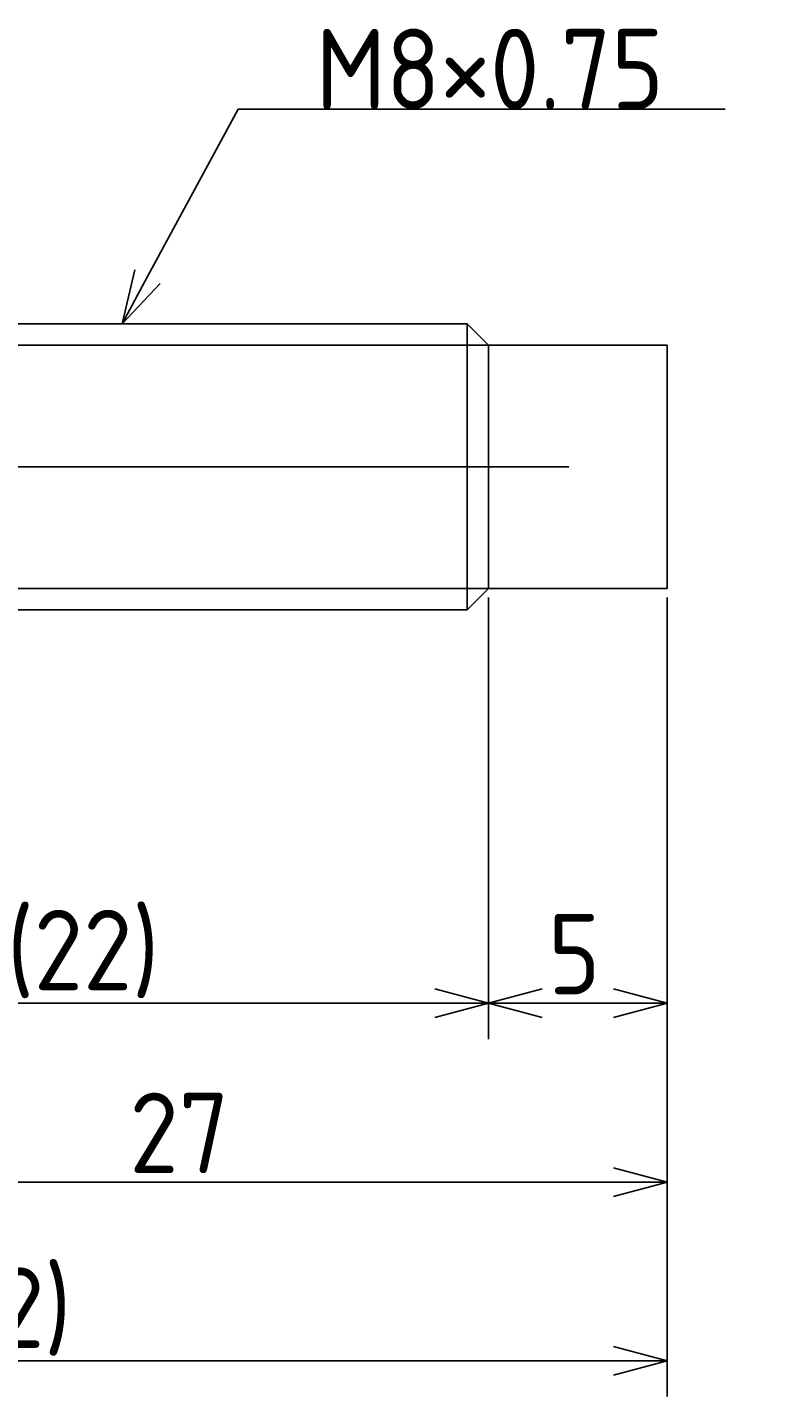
# Model space of a CAD drawing. Extents: x 153 to 270, y 142 to 180.
# Tile 6 of 6: x 249 to 270, y 142 to 180. Entities that reach past the tile are written whole.
import ezdxf

# ---------------------------------------------------------------- set-up
doc = ezdxf.new("R2010")
doc.units = 0
doc.linetypes.add('CENTER', pattern=[50.8, 31.75, -6.35, 6.35, -6.35])
doc.layers.get('0').update_dxf_attribs({"linetype": 'CONTINUOUS'})
doc.layers.get('DEFPOINTS').update_dxf_attribs({"linetype": 'CONTINUOUS'})
for name, color, linetype in [('図形', 7, 'CONTINUOUS'), ('図枠', 7, 'CONTINUOUS'), ('寸法_文字', 3, 'CONTINUOUS')]:
    doc.layers.add(name, color=color, linetype=linetype)
doc.layers.get('0').off()
doc.styles.add('DIMENSION', font='isocp.shx', dxfattribs={"bigfont": 'bigfont.shx'})
doc.dimstyles.get("Standard").update_dxf_attribs({"dimtxt": 0.18, "dimasz": 0.18, "dimexe": 0.18, "dimexo": 0.0625, "dimgap": 0.09, "dimtad": 0, "dimtih": 1, "dimtoh": 1, "dimzin": 0, "dimcen": 0.09, "dimazin": 3, "dimtfac": 1, "dimtofl": 0, "dimtmove": 0, "dimatfit": 3})

# ---------------------------------------------------------------- blocks, each defined once
blk = doc.blocks.new('_OPEN30')
at = {"color": 0, "linetype": 'BYBLOCK'}
for p, q in [((-1, 0.268), (0, 0)), ((0, 0), (-1, -0.268)), ((0, 0), (-1, 0))]:
    blk.add_line(p, q, dxfattribs=at)
blk = doc.blocks.new('*U12')
at = {"layer": '寸法_文字', "color": 3, "style": 'DIMENSION'}
blk.add_text('5', height=2.25, dxfattribs=at).set_placement((263.666, 152.75))
blk = doc.blocks.new('*D11')
at = {"layer": 'DEFPOINTS', "color": 0}
for p in [(262, 164.1), (267, 164.1), (262, 152.5)]:
    blk.add_point(p, dxfattribs=at)
at = {"layer": '寸法_文字', "color": 3}
for p, q in [((262, 163.85), (262, 151.5)), ((267, 163.85), (267, 151.5)), ((265.5, 152.5), (263.5, 152.5))]:
    blk.add_line(p, q, dxfattribs=at)
at = {"layer": '図枠'}
blk.add_blockref('*U12', (0, 0), dxfattribs=at)
at = {"layer": '寸法_文字', "color": 3, "xscale": 1.5, "yscale": 1.5, "zscale": 1.5, "rotation": 180}
blk.add_blockref('_OPEN30', (262, 152.5), dxfattribs=at)
at = {"layer": '寸法_文字', "color": 3, "xscale": 1.5, "yscale": 1.5, "zscale": 1.5}
blk.add_blockref('_OPEN30', (267, 152.5), dxfattribs=at)
blk = doc.blocks.new('*U14')
at = {"layer": '寸法_文字', "color": 3, "style": 'DIMENSION'}
blk.add_text('(22)', height=2.25, dxfattribs=at).set_placement((248.525, 152.8625))
blk = doc.blocks.new('*D13')
at = {"layer": 'DEFPOINTS', "color": 0}
for p in [(240, 164.6), (262, 164.1), (240, 152.5)]:
    blk.add_point(p, dxfattribs=at)
at = {"layer": '寸法_文字', "color": 3}
for p, q in [((240, 164.35), (240, 151.5)), ((262, 163.85), (262, 151.5)), ((260.5, 152.5), (241.5, 152.5))]:
    blk.add_line(p, q, dxfattribs=at)
at = {"layer": '図枠'}
blk.add_blockref('*U14', (0, 0), dxfattribs=at)
at = {"layer": '寸法_文字', "color": 3, "xscale": 1.5, "yscale": 1.5, "zscale": 1.5, "rotation": 180}
blk.add_blockref('_OPEN30', (240, 152.5), dxfattribs=at)
at = {"layer": '寸法_文字', "color": 3, "xscale": 1.5, "yscale": 1.5, "zscale": 1.5}
blk.add_blockref('_OPEN30', (262, 152.5), dxfattribs=at)
blk = doc.blocks.new('*U20')
at = {"layer": '寸法_文字', "color": 3, "style": 'DIMENSION'}
blk.add_text('(32)', height=2.25, dxfattribs=at).set_placement((246.025, 142.8625))
blk = doc.blocks.new('*D19')
at = {"layer": 'DEFPOINTS', "color": 0}
for p in [(235, 166.5), (267, 164.1), (267, 142.5)]:
    blk.add_point(p, dxfattribs=at)
at = {"layer": '寸法_文字', "color": 3}
for p, q in [((235, 166.25), (235, 141.5)), ((267, 163.85), (267, 141.5)), ((236.5, 142.5), (265.5, 142.5))]:
    blk.add_line(p, q, dxfattribs=at)
at = {"layer": '図枠'}
blk.add_blockref('*U20', (0, 0), dxfattribs=at)
at = {"layer": '寸法_文字', "color": 3, "xscale": 1.5, "yscale": 1.5, "zscale": 1.5, "rotation": 180}
blk.add_blockref('_OPEN30', (235, 142.5), dxfattribs=at)
at = {"layer": '寸法_文字', "color": 3, "xscale": 1.5, "yscale": 1.5, "zscale": 1.5}
blk.add_blockref('_OPEN30', (267, 142.5), dxfattribs=at)
blk = doc.blocks.new('*U22')
at = {"layer": '寸法_文字', "color": 3, "style": 'DIMENSION'}
blk.add_text('27', height=2.25, dxfattribs=at).set_placement((251.954, 147.75))
blk = doc.blocks.new('*D21')
at = {"layer": 'DEFPOINTS', "color": 0}
for p in [(240, 164.6), (267, 164.1), (267, 147.5)]:
    blk.add_point(p, dxfattribs=at)
at = {"layer": '寸法_文字', "color": 3}
for p, q in [((240, 164.35), (240, 146.5)), ((267, 163.85), (267, 146.5)), ((241.5, 147.5), (265.5, 147.5))]:
    blk.add_line(p, q, dxfattribs=at)
at = {"layer": '図枠'}
blk.add_blockref('*U22', (0, 0), dxfattribs=at)
at = {"layer": '寸法_文字', "color": 3, "xscale": 1.5, "yscale": 1.5, "zscale": 1.5, "rotation": 180}
blk.add_blockref('_OPEN30', (240, 147.5), dxfattribs=at)
at = {"layer": '寸法_文字', "color": 3, "xscale": 1.5, "yscale": 1.5, "zscale": 1.5}
blk.add_blockref('_OPEN30', (267, 147.5), dxfattribs=at)
blk = doc.blocks.new('*U26')
at = {"layer": '寸法_文字'}
blk.add_lwpolyline([(252.464, 172.819), (255, 177.5), (257.5, 177.5), (268.618, 177.5)], dxfattribs=at)
at = {"layer": '寸法_文字', "xscale": 1.5, "yscale": 1.5, "zscale": 1.5, "rotation": 241.5570713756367}
blk.add_blockref('_OPEN30', (251.75, 171.5), dxfattribs=at)
blk = doc.blocks.new('*U27')
at = {"layer": '寸法_文字', "color": 3, "style": 'DIMENSION'}
blk.add_text('M8×0.75', height=2.25, dxfattribs=at).set_placement((257.1625, 177.5))

msp = doc.modelspace()

# ---------------------------------------------------------------- linework, layer by layer
at = {"layer": '図形'}
for p, q in [((242.1, 171.5), (261.4, 171.5)), ((261.4, 163.5), (261.4, 171.5)), ((262, 170.9), (261.4, 171.5)), ((262, 170.9), (267, 170.9)), ((262, 164.1), (262, 170.9)), ((267, 164.1), (267, 170.9)), ((262, 164.1), (261.4, 163.5)), ((262, 164.1), (267, 164.1)), ((242.1, 163.5), (261.4, 163.5))]:
    msp.add_line(p, q, dxfattribs=at)
at = {"layer": '図形', "color": 3}
for p, q in [((241.5, 170.9), (262, 170.9)), ((241.5, 164.1), (262, 164.1))]:
    msp.add_line(p, q, dxfattribs=at)
at = {"layer": '図形', "color": 3, "linetype": 'CENTER'}
msp.add_line((232.5, 167.5), (268.218, 167.5), dxfattribs=at)

# ---------------------------------------------------------------- block references
at = {"layer": '寸法_文字'}
for name in ['*U27', '*U26']:
    msp.add_blockref(name, (0, 0), dxfattribs=at)

# ---------------------------------------------------------------- dimensions: what is measured, and where the dimension line sits
for base, p1, p2, picture, middle in [((267, 142.5), (235, 166.5), (267, 164.1), '*D19', (248.5, 142.5)), ((240, 152.5), (262, 164.1), (240, 164.6), '*D13', (251, 152.5))]:
    dim = msp.add_linear_dim(base=base, p1=p1, p2=p2, text='(<>)', dimstyle='Standard', override={"dimscale": 0.5}, dxfattribs=at)
    dim.commit()
    dim.dimension.update_dxf_attribs({"geometry": picture, "text_midpoint": middle, "dimtype": 128})
for base, p1, p2, picture, middle in [((267, 147.5), (240, 164.6), (267, 164.1), '*D21', (253.5, 147.5)), ((262, 152.5), (267, 164.1), (262, 164.1), '*D11', (264.5, 152.5))]:
    dim = msp.add_linear_dim(base=base, p1=p1, p2=p2, dimstyle='Standard', override={"dimscale": 0.5}, dxfattribs=at)
    dim.commit()
    dim.dimension.update_dxf_attribs({"geometry": picture, "text_midpoint": middle, "dimtype": 128})

doc.saveas('drawing.dxf')
